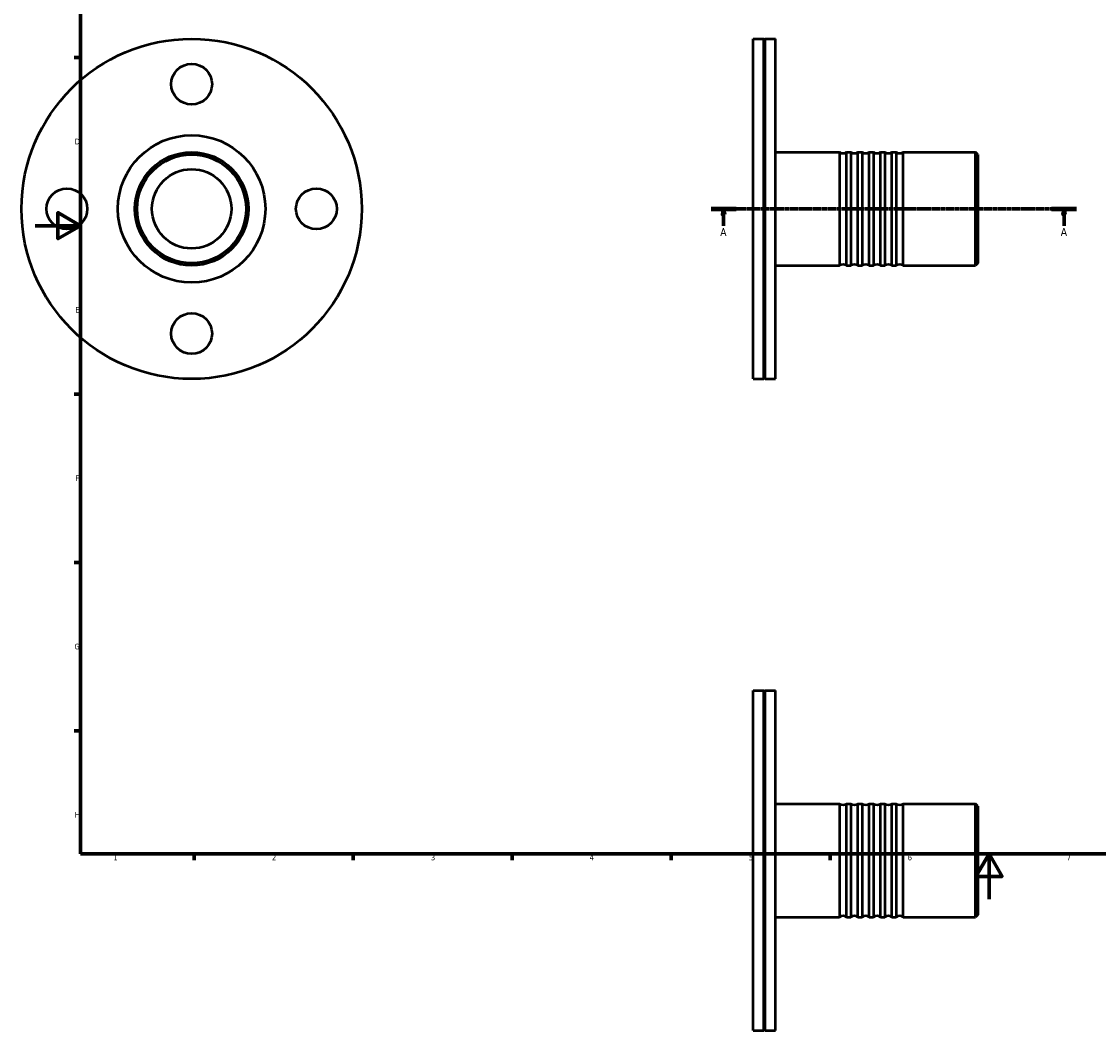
# Model space of a CAD drawing. Header units: millimetres. Extents: x -29 to 933, y -58 to 814.
# Tile 1 of 3: x -6 to 469, y -58 to 387. Entities that reach past the tile are written whole.
import ezdxf

# ---------------------------------------------------------------- set-up
doc = ezdxf.new("R2010")
doc.units = ezdxf.units.MM
doc.linetypes.add('CHAIN', pattern=[0.7087, 0.4724, -0.0591, 0.1181, -0.0591])
for name, color, linetype, lineweight in [('Border (ISO)', 7, 'Continuous', 70), ('Section Line (ISO)', 7, 'CHAIN', 70), ('Visible (ISO)', 7, 'Continuous', 50)]:
    doc.layers.add(name, color=color, linetype=linetype, lineweight=lineweight)
doc.styles.add('Label Text (ISO)', font='tahoma.ttf')
doc.styles.add('Note Text (ISO)', font='tahoma.ttf')

# ---------------------------------------------------------------- blocks, each defined once
blk = doc.blocks.new('Borders Default Border')
at = {"layer": 'Border (ISO)'}
for p, q in [((20, 371.25), (17.1, 371.25)), ((20, 222.75), (17.1, 222.75)), ((20, 148.5), (17.1, 148.5)), ((20, 74.25), (17.1, 74.25)), ((70.08, 20), (70.08, 17.1)), ((140.17, 20), (140.17, 17.1)), ((210.25, 20), (210.25, 17.1)), ((280.33, 20), (280.33, 17.1)), ((350.42, 20), (350.42, 17.1))]:
    blk.add_line(p, q, dxfattribs=at)
at = {"layer": 'Border (ISO)', "flags": 128}
for points in [[(20, 20), (20, 574), (821, 574), (821, 20), (20, 20)], [(0, 297), (20, 297), (10, 302.77), (10, 291.23), (20, 297)], [(420.5, 0), (420.5, 20), (414.73, 10), (426.27, 10), (420.5, 20)]]:
    blk.add_lwpolyline(points, dxfattribs=at)
at = {"layer": 'Border (ISO)', "color": 232, "true_color": 0xca0064, "char_height": 2.5, "attachment_point": 7, "style": 'Note Text (ISO)'}
for s, insert in [('D', (17.43, 332.88)), ('E', (17.64, 258.63)), ('F', (17.7, 184.38)), ('G', (17.31, 110.08)), ('H', (17.44, 35.88)), ('1', (34.48, 17.1)), ('2', (104.37, 17.1)), ('3', (174.43, 17.05)), ('4', (244.42, 17.1)), ('5', (314.64, 17.05)), ('6', (384.66, 17.05)), ('7', (454.77, 17.1))]:
    blk.add_mtext(s, dxfattribs=dict(at, insert=insert))
blk = doc.blocks.new('2dTransSection0')
at = {"layer": 'Section Line (ISO)', "linetype": 'CHAIN'}
blk.add_line((297.93, 304.43), (459.13, 304.43), dxfattribs=at)
at = {"layer": 'Section Line (ISO)', "linetype": 'Continuous', "lineweight": 140}
for p, q in [((297.93, 304.43), (309.01, 304.43)), ((448.05, 304.43), (459.13, 304.43))]:
    blk.add_line(p, q, dxfattribs=at)
at = {"layer": 'Section Line (ISO)', "linetype": 'Continuous'}
for p, q in [((303.47, 304.43), (302.97, 301.93)), ((303.47, 301.93), (303.47, 304.43)), ((303.97, 301.93), (303.47, 304.43)), ((453.59, 304.43), (453.09, 301.93)), ((453.59, 301.93), (453.59, 304.43)), ((454.09, 301.93), (453.59, 304.43)), ((302.97, 301.93), (303.97, 301.93)), ((303.47, 296.96), (303.47, 301.93)), ((453.09, 301.93), (454.09, 301.93)), ((453.59, 296.96), (453.59, 301.93))]:
    blk.add_line(p, q, dxfattribs=at)
at = {"layer": 'Section Line (ISO)', "linetype": 'Continuous', "flags": 128}
for points in [[(303.97, 301.93), (303.47, 304.43), (302.97, 301.93), (303.97, 301.93)], [(454.09, 301.93), (453.59, 304.43), (453.09, 301.93), (454.09, 301.93)]]:
    blk.add_lwpolyline(points, dxfattribs=at)
at = {"layer": 'Section Line (ISO)'}
for points in [[(303.97, 301.93), (303.47, 304.43), (302.97, 301.93), (303.97, 301.93)], [(454.09, 301.93), (453.59, 304.43), (453.09, 301.93), (454.09, 301.93)]]:
    blk.add_solid(points, dxfattribs=at)
at = {"layer": 'Section Line (ISO)', "char_height": 3.5, "attachment_point": 7, "style": 'Label Text (ISO)'}
for insert in [(301.98, 292.43), (452.1, 292.43)]:
    blk.add_mtext('A', dxfattribs=dict(at, insert=insert))

msp = doc.modelspace()

# ---------------------------------------------------------------- linework, layer by layer
at = {"layer": 'Visible (ISO)'}
for p, q in [((316.531, 229.427), (316.531, 379.427)), ((316.531, 379.427), (321.181, 379.427)), ((321.181, 229.427), (321.181, 379.427)), ((321.481, 379.127), (321.181, 379.427)), ((321.481, 379.127), (321.781, 379.427)), ((321.481, 229.727), (321.481, 379.127)), ((321.781, 229.427), (321.781, 379.427)), ((321.781, 379.427), (326.431, 379.427)), ((326.431, 229.427), (326.431, 379.427)), ((326.431, 329.427), (354.631, 329.427)), ((354.631, 329.427), (354.631, 279.427)), ((357.631, 279.427), (357.631, 329.427)), ((357.631, 329.427), (359.631, 329.427)), ((359.631, 329.427), (359.631, 279.427)), ((362.631, 279.427), (362.631, 329.427)), ((362.631, 329.427), (364.631, 329.427)), ((364.631, 329.427), (364.631, 279.427)), ((367.631, 279.427), (367.631, 329.427)), ((367.631, 329.427), (369.631, 329.427)), ((369.631, 329.427), (369.631, 279.427)), ((372.631, 279.427), (372.631, 329.427)), ((372.631, 329.427), (374.631, 329.427)), ((374.631, 329.427), (374.631, 279.427)), ((377.631, 279.427), (377.631, 329.427)), ((377.631, 329.427), (379.631, 329.427)), ((379.631, 329.427), (379.631, 279.427)), ((382.631, 279.427), (382.631, 329.427)), ((382.631, 329.427), (414.531, 329.427)), ((414.531, 279.427), (414.531, 329.427)), ((415.531, 328.427), (414.531, 329.427)), ((415.531, 328.427), (415.531, 280.427)), ((415.531, 280.427), (414.531, 279.427)), ((326.431, 279.427), (354.631, 279.427)), ((357.631, 279.427), (359.631, 279.427)), ((362.631, 279.427), (364.631, 279.427)), ((367.631, 279.427), (369.631, 279.427)), ((372.631, 279.427), (374.631, 279.427)), ((377.631, 279.427), (379.631, 279.427)), ((382.631, 279.427), (414.531, 279.427)), ((316.531, 229.427), (321.181, 229.427)), ((321.481, 229.727), (321.181, 229.427)), ((321.481, 229.727), (321.781, 229.427)), ((321.781, 229.427), (326.431, 229.427)), ((316.531, -57.971), (316.531, 92.029)), ((316.531, 92.029), (321.181, 92.029)), ((321.181, -57.971), (321.181, 92.029)), ((321.481, 91.729), (321.181, 92.029)), ((321.481, 91.729), (321.781, 92.029)), ((321.481, -57.671), (321.481, 91.729)), ((321.781, -57.971), (321.781, 92.029)), ((321.781, 92.029), (326.431, 92.029)), ((326.431, -57.971), (326.431, 92.029)), ((326.431, 42.029), (354.631, 42.029)), ((354.631, 42.029), (354.631, -7.971)), ((357.631, -7.971), (357.631, 42.029)), ((357.631, 42.029), (359.631, 42.029)), ((359.631, 42.029), (359.631, -7.971)), ((362.631, -7.971), (362.631, 42.029)), ((362.631, 42.029), (364.631, 42.029)), ((364.631, 42.029), (364.631, -7.971)), ((367.631, -7.971), (367.631, 42.029)), ((367.631, 42.029), (369.631, 42.029)), ((369.631, 42.029), (369.631, -7.971)), ((372.631, -7.971), (372.631, 42.029)), ((372.631, 42.029), (374.631, 42.029)), ((374.631, 42.029), (374.631, -7.971)), ((377.631, -7.971), (377.631, 42.029)), ((377.631, 42.029), (379.631, 42.029)), ((379.631, 42.029), (379.631, -7.971)), ((382.631, -7.971), (382.631, 42.029)), ((382.631, 42.029), (414.531, 42.029)), ((414.531, -7.971), (414.531, 42.029)), ((415.531, 41.029), (414.531, 42.029)), ((415.531, 41.029), (415.531, -6.971)), ((326.431, -7.971), (354.631, -7.971)), ((357.631, -7.971), (359.631, -7.971)), ((362.631, -7.971), (364.631, -7.971)), ((367.631, -7.971), (369.631, -7.971)), ((372.631, -7.971), (374.631, -7.971)), ((377.631, -7.971), (379.631, -7.971)), ((382.631, -7.971), (414.531, -7.971)), ((415.531, -6.971), (414.531, -7.971)), ((316.531, -57.971), (321.181, -57.971)), ((321.481, -57.671), (321.181, -57.971)), ((321.481, -57.671), (321.781, -57.971)), ((321.781, -57.971), (326.431, -57.971))]:
    msp.add_line(p, q, dxfattribs=at)
for centre, radius in [((68.959, 304.427), 75), ((68.959, 359.427), 9), ((68.959, 304.427), 32.5), ((68.959, 304.427), 25), ((68.959, 304.427), 24), ((68.959, 304.427), 17.5), ((13.959, 304.427), 9), ((123.959, 304.427), 9), ((68.959, 249.427), 9)]:
    msp.add_circle(centre, radius, dxfattribs=at)
for centre, start, end in [((356.131, 331.427), 233.1301, 306.8699), ((361.131, 331.427), 233.1301, 306.8699), ((366.131, 331.427), 233.1301, 306.8699), ((371.131, 331.427), 233.1301, 306.8699), ((376.131, 331.427), 233.1301, 306.8699), ((381.131, 331.427), 233.1301, 306.8699), ((356.131, 277.427), 53.1301, 126.8699), ((361.131, 277.427), 53.1301, 126.8699), ((366.131, 277.427), 53.1301, 126.8699), ((371.131, 277.427), 53.1301, 126.8699), ((376.131, 277.427), 53.1301, 126.8699), ((381.131, 277.427), 53.1301, 126.8699), ((356.131, 44.029), 233.1301, 306.8699), ((361.131, 44.029), 233.1301, 306.8699), ((366.131, 44.029), 233.1301, 306.8699), ((371.131, 44.029), 233.1301, 306.8699), ((376.131, 44.029), 233.1301, 306.8699), ((381.131, 44.029), 233.1301, 306.8699), ((356.131, -9.971), 53.1301, 126.8699), ((361.131, -9.971), 53.1301, 126.8699), ((366.131, -9.971), 53.1301, 126.8699), ((371.131, -9.971), 53.1301, 126.8699), ((376.131, -9.971), 53.1301, 126.8699), ((381.131, -9.971), 53.1301, 126.8699)]:
    msp.add_arc(centre, 2.5, start, end, dxfattribs=at)

# ---------------------------------------------------------------- block references
msp.add_blockref('Borders Default Border', (0, 0))
at = {"layer": 'Section Line (ISO)'}
msp.add_blockref('2dTransSection0', (0, 0), dxfattribs=at)

doc.saveas('drawing.dxf')
